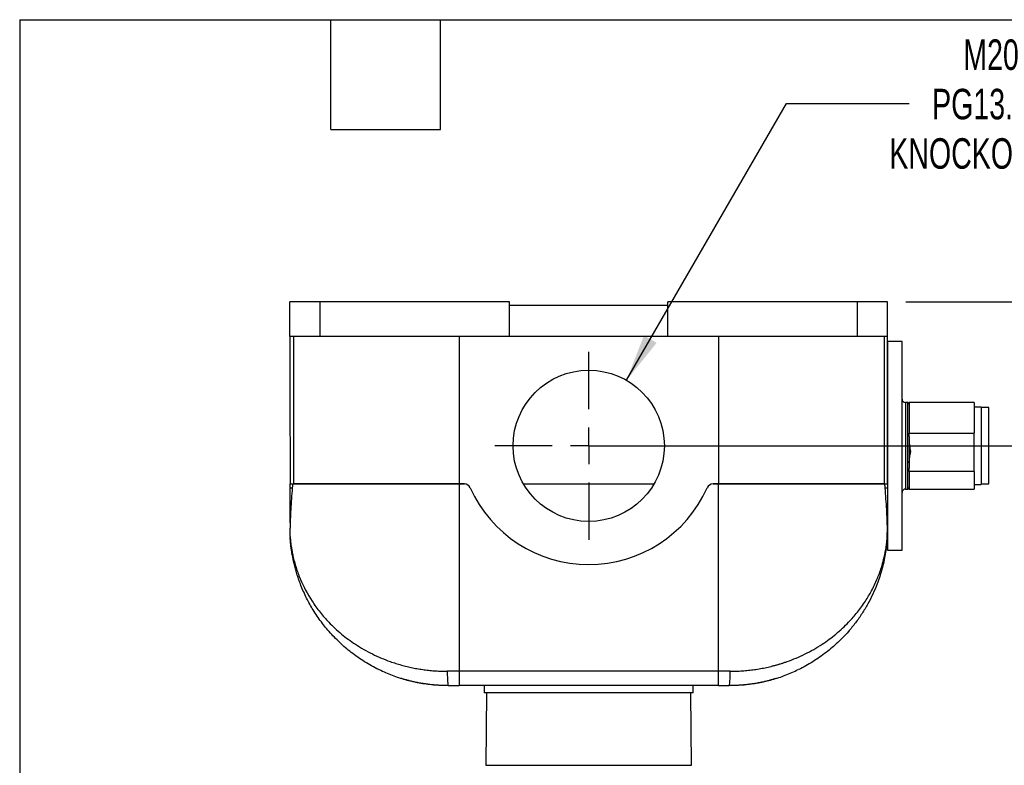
# Model space of a CAD drawing. Header units: millimetres. Extents: x 13 to 546, y 13 to 419.
# Tile 7 of 20: x 13 to 149, y 316 to 419. Entities that reach past the tile are written whole.
import ezdxf

# ---------------------------------------------------------------- set-up
doc = ezdxf.new("R2010")
doc.units = ezdxf.units.MM
doc.header["$LTSCALE"] = 2
doc.linetypes.add('SLD-Center', pattern=[19.05, 15.24, -1.27, 1.27, -1.27])
doc.linetypes.add('SLD-Solid', pattern=[0])
doc.layers.add('CENTER', color=40, linetype='SLD-Center')
doc.layers.add('DIMENSIONS', color=140, linetype='SLD-Solid', lineweight=25)
doc.layers.add('TEXT', color=140, linetype='SLD-Solid', lineweight=25)
doc.styles.add('SLDTEXTSTYLE0', font='TXT', dxfattribs={"width": 0.7})
doc.dimstyles.new('SLDDIMSTYLE0', dxfattribs={"dimtxt": 4.316016, "dimasz": 6.604, "dimexe": 0, "dimexo": 0.0625, "dimgap": 1.079004, "dimtad": 0, "dimtih": 1, "dimtoh": 1, "dimrnd": 1e-09, "dimzin": 4, "dimdsep": 46, "dimtxsty": 'SLDTEXTSTYLE0', "dimsah": 1, "dimcen": 0.09, "dimadec": 0, "dimazin": 1, "dimtfac": 1, "dimtofl": 0, "dimtmove": 0, "dimatfit": 3, "dimfxl": 0, "dimfrac": 2, "dimtolj": 1, "dimtzin": 12, "dimarcsym": 0})
doc.dimstyles.new('SLDDIMSTYLE4', dxfattribs={"dimtxt": 4.316016, "dimasz": 6.604, "dimexe": 0, "dimexo": 0.0625, "dimgap": 1.079004, "dimtad": 0, "dimtih": 1, "dimtoh": 1, "dimrnd": 1e-09, "dimzin": 12, "dimdsep": 46, "dimtxsty": 'SLDTEXTSTYLE0', "dimsah": 1, "dimcen": 0, "dimadec": 0, "dimazin": 3, "dimtfac": 1, "dimtofl": 0, "dimtmove": 0, "dimatfit": 3, "dimfxl": 0, "dimfrac": 2, "dimtolj": 1, "dimtzin": 12, "dimarcsym": 0})

# ---------------------------------------------------------------- blocks, each defined once
blk = doc.blocks.new('_D_7')
at = {"layer": 'DIMENSIONS'}
for p, q in [((96.96, 369.02), (119.16, 407.47)), ((119.16, 407.47), (136.22, 407.47))]:
    blk.add_line(p, q, dxfattribs=at)
blk.add_solid([(96.96, 369.02), (101.14, 374.23), (99.38, 375.25)], dxfattribs=at)
at = {"layer": 'DIMENSIONS', "char_height": 4.233, "attachment_point": 1, "style": 'SLDTEXTSTYLE0'}
for s, insert in [('M20', (143.72, 416.36)), ('PG13.5', (139.39, 409.5)), ('KNOCKOUT', (133.45, 402.64))]:
    blk.add_mtext(s, dxfattribs=dict(at, insert=insert))
blk = doc.blocks.new('_D_8')
at = {"layer": 'DIMENSIONS'}
for p, q in [((135.75, 379.93), (172.87, 379.93)), ((166.52, 379.93), (166.52, 359.93)), ((94.25, 359.93), (172.87, 359.93)), ((166.52, 346.79), (166.52, 359.93)), ((179.22, 346.79), (166.52, 346.79)), ((187, 346.79), (185.55, 346.79)), ((185.55, 346.79), (185.55, 339.93)), ((199.83, 346.79), (201.27, 346.79)), ((201.27, 346.79), (201.27, 339.93)), ((185.55, 339.93), (187, 339.93)), ((201.27, 339.93), (199.83, 339.93))]:
    blk.add_line(p, q, dxfattribs=at)
for points in [[(166.52, 379.93), (165.51, 373.32), (167.54, 373.32)], [(166.52, 359.93), (167.54, 366.53), (165.51, 366.53)]]:
    blk.add_solid(points, dxfattribs=at)
at = {"layer": 'DIMENSIONS', "char_height": 4.233, "attachment_point": 1, "style": 'SLDTEXTSTYLE0'}
for s, insert in [('20.0', (187, 353.22)), ('0.79', (187, 345.39))]:
    blk.add_mtext(s, dxfattribs=dict(at, insert=insert))
blk = doc.blocks.new('SW_CENTERMARKSYMBOL_8')
at = {"layer": 'CENTER', "color": 0}
for p, q in [((0, 5.08), (0, 13.04)), ((0, 0), (0, 2.54)), ((-5.08, 0), (-13.04, 0)), ((0, 0), (-2.54, 0)), ((0, 0), (0, -2.54)), ((0, 0), (2.54, 0)), ((5.08, 0), (13.04, 0)), ((0, -5.08), (0, -13.04))]:
    blk.add_line(p, q, dxfattribs=at)

msp = doc.modelspace()

# ---------------------------------------------------------------- linework, layer by layer
for p, q in [((50.209, 375.126), (50.209, 379.926)), ((54.409, 379.926), (50.209, 379.926)), ((54.409, 375.126), (54.409, 379.926)), ((80.709, 379.926), (54.409, 379.926)), ((80.709, 375.126), (80.709, 379.926)), ((102.709, 379.426), (80.709, 379.426)), ((102.709, 375.126), (102.709, 379.926)), ((129.009, 379.926), (102.709, 379.926)), ((129.009, 375.126), (129.009, 379.926)), ((133.209, 379.926), (129.009, 379.926)), ((133.209, 375.126), (133.209, 379.926)), ((54.409, 375.126), (50.209, 375.126)), ((50.696, 375.126), (50.696, 354.626)), ((80.709, 375.126), (54.409, 375.126)), ((73.709, 375.126), (73.709, 354.626)), ((102.709, 375.126), (80.709, 375.126)), ((129.009, 375.126), (102.709, 375.126)), ((109.709, 375.126), (109.709, 354.626)), ((133.209, 375.126), (129.009, 375.126)), ((132.722, 375.126), (132.722, 354.626)), ((135.209, 374.426), (133.209, 374.426)), ((133.209, 374.426), (133.209, 345.426)), ((135.209, 345.426), (135.209, 374.426)), ((136.009, 365.926), (135.709, 365.926)), ((135.709, 365.926), (135.709, 365.84)), ((135.709, 365.84), (135.709, 353.926)), ((136.009, 365.84), (136.009, 365.926)), ((136.009, 353.926), (136.009, 365.84)), ((145.209, 365.926), (136.209, 365.926)), ((136.209, 365.926), (136.209, 361.699)), ((145.209, 365.926), (145.209, 361.699)), ((146.209, 365.276), (145.209, 365.276)), ((146.209, 365.276), (146.209, 365.199)), ((147.259, 365.226), (146.209, 365.226)), ((146.209, 365.199), (146.209, 354.576)), ((147.259, 365.15), (147.259, 365.226)), ((147.259, 354.626), (147.259, 365.15)), ((136.209, 361.699), (145.209, 361.699)), ((136.209, 361.23), (136.209, 361.699)), ((145.209, 359.022), (145.209, 361.699)), ((145.209, 356.345), (145.209, 359.022)), ((136.209, 356.345), (136.209, 356.814)), ((145.209, 356.345), (136.209, 356.345)), ((136.209, 356.345), (136.209, 353.926)), ((145.209, 356.345), (145.209, 353.926)), ((50.243, 354.626), (50.696, 354.626)), ((50.244, 354.093), (50.243, 354.626)), ((50.252, 349.244), (50.244, 354.093)), ((50.244, 354.093), (50.544, 354.093)), ((50.696, 354.626), (73.709, 354.626)), ((73.709, 354.626), (50.696, 354.626)), ((73.709, 354.626), (74.449, 354.626)), ((73.709, 354.626), (73.709, 328.615)), ((74.449, 354.626), (73.709, 354.626)), ((82.645, 354.626), (100.773, 354.626)), ((108.969, 354.626), (109.709, 354.626)), ((109.709, 354.626), (108.969, 354.626)), ((109.709, 354.626), (132.722, 354.626)), ((132.722, 354.626), (109.709, 354.626)), ((109.709, 328.615), (109.709, 354.626)), ((132.722, 354.626), (133.175, 354.626)), ((132.873, 354.093), (133.174, 354.093)), ((133.174, 354.093), (133.166, 349.244)), ((133.175, 354.626), (133.174, 354.093)), ((133.209, 354.468), (133.174, 354.468)), ((145.209, 354.576), (146.209, 354.576)), ((146.209, 354.626), (147.259, 354.626)), ((135.709, 353.926), (136.009, 353.926)), ((136.209, 353.926), (145.209, 353.926)), ((50.251, 347.311), (50.245, 348.475)), ((133.166, 347.311), (133.173, 348.475)), ((133.092, 346.363), (133.209, 346.363)), ((50.429, 345.529), (50.52, 344.941)), ((132.849, 344.689), (132.963, 345.381)), ((133.209, 345.426), (135.209, 345.426)), ((73.709, 328.615), (72.068, 328.615)), ((109.709, 328.615), (73.709, 328.615)), ((73.709, 328.615), (73.709, 326.626)), ((111.349, 328.615), (109.709, 328.615)), ((109.709, 326.626), (109.709, 328.615)), ((72.182, 326.702), (72.209, 326.626)), ((109.709, 326.626), (73.709, 326.626)), ((77.209, 326.626), (77.209, 325.626)), ((91.709, 325.626), (77.209, 325.626)), ((77.509, 325.626), (77.421, 315.559)), ((106.209, 325.626), (91.709, 325.626)), ((105.997, 315.559), (105.909, 325.626)), ((106.209, 325.626), (106.209, 326.626)), ((111.209, 326.626), (111.236, 326.702)), ((77.421, 315.559), (105.997, 315.559))]:
    msp.add_line(p, q)
msp.add_circle((91.709, 359.926), 10.5)
for centre, radius, start, end in [((135.709, 366.426), 0.5, 180, 270), ((136.009, 365.726), 0.2, 0, 90), ((74.449, 353.726), 0.9, 24.04208, 90), ((91.709, 361.426), 18, 204.04208, 335.95792), ((108.969, 353.726), 0.9, 90, 155.95792), ((136.009, 354.126), 0.2, 270, 0), ((135.709, 353.426), 0.5, 90, 180), ((52.251, 347.323), 2, 180.33333, 183.73697), ((131.166, 347.323), 2, 356.26303, 359.66667)]:
    msp.add_arc(centre, radius, start, end)
for points, knots in [([(50.209, 375.126), (50.212, 373.398), (50.215, 371.67), (50.22, 368.215), (50.223, 366.488), (50.229, 363.037), (50.232, 361.312), (50.236, 358.733), (50.238, 357.874), (50.24, 356.594), (50.241, 356.168), (50.242, 355.537), (50.242, 355.328), (50.243, 355.024), (50.243, 354.923), (50.243, 354.783), (50.243, 354.738), (50.243, 354.66), (50.243, 354.626), (50.243, 354.626)], [0, 0, 0, 0, 0.25, 0.25, 0.5, 0.5, 0.75, 0.75, 0.875, 0.875, 0.9375, 0.9375, 0.96875, 0.96875, 0.984375, 0.984375, 0.9921875, 0.9921875, 1, 1, 1, 1]), ([(133.175, 354.626), (133.175, 354.626), (133.175, 354.661), (133.175, 354.74), (133.175, 354.786), (133.175, 354.928), (133.175, 355.028), (133.176, 355.333), (133.176, 355.543), (133.177, 356.173), (133.178, 356.599), (133.18, 357.88), (133.181, 358.739), (133.186, 361.317), (133.189, 363.04), (133.194, 366.49), (133.197, 368.217), (133.203, 371.671), (133.206, 373.398), (133.209, 375.126)], [0, 0, 0, 0, 0.0078125, 0.0078125, 0.015625, 0.015625, 0.03125, 0.03125, 0.0625, 0.0625, 0.125, 0.125, 0.25, 0.25, 0.5, 0.5, 0.75, 0.75, 1, 1, 1, 1]), ([(136.209, 360.477), (136.209, 360.232), (136.239, 359.988), (136.314, 359.503), (136.362, 359.263), (136.409, 359.022)], [0, 0, 0, 0, 0.5, 0.5, 1, 1, 1, 1]), ([(136.209, 357.567), (136.209, 357.812), (136.239, 358.056), (136.314, 358.541), (136.362, 358.781), (136.409, 359.022)], [0, 0, 0, 0, 0.5, 0.5, 1, 1, 1, 1]), ([(50.544, 354.093), (50.47, 353.03), (50.394, 352.033), (50.279, 350.16), (50.24, 349.285), (50.245, 348.475)], [0, 0, 0, 0, 0.5, 0.5, 1, 1, 1, 1]), ([(50.696, 354.626), (50.66, 354.626), (50.628, 354.576), (50.575, 354.39), (50.556, 354.254), (50.544, 354.093)], [0, 0, 0, 0, 0.5, 0.5, 1, 1, 1, 1]), ([(132.873, 354.093), (132.862, 354.254), (132.843, 354.389), (132.79, 354.576), (132.757, 354.626), (132.722, 354.626)], [0, 0, 0, 0, 0.5, 0.5, 1, 1, 1, 1]), ([(133.173, 348.475), (133.178, 349.285), (133.139, 350.16), (133.024, 352.033), (132.948, 353.03), (132.873, 354.093)], [0, 0, 0, 0, 0.5, 0.5, 1, 1, 1, 1]), ([(50.251, 347.311), (50.252, 347.31), (50.252, 347.308), (50.253, 347.292), (50.254, 347.267), (50.257, 347.232), (50.26, 347.187), (50.265, 347.132), (50.27, 347.067), (50.277, 346.992), (50.29, 346.842), (50.317, 346.581), (50.363, 346.199), (50.428, 345.748), (50.517, 345.227), (50.649, 344.579), (50.83, 343.839), (51.058, 343.057), (51.328, 342.26), (51.948, 340.676), (52.924, 338.819), (54.355, 336.836), (55.701, 335.296), (57.314, 333.794), (58.987, 332.553), (60.45, 331.654), (61.652, 331.013), (62.882, 330.45), (63.977, 330.024), (64.918, 329.709), (65.694, 329.478), (66.477, 329.275), (67.267, 329.099), (68.061, 328.95), (68.858, 328.827), (69.659, 328.732), (70.461, 328.665), (71.264, 328.623), (71.801, 328.617), (72.068, 328.615)], [0, 0, 0, 0, 0.00287326, 0.00587063, 0.00900997, 0.01230685, 0.0157747, 0.01942507, 0.02326785, 0.02731153, 0.0315634, 0.04566843, 0.06258868, 0.07954515, 0.10011002, 0.12428642, 0.15504697, 0.18585197, 0.21467134, 0.24741304, 0.37081294, 0.43486686, 0.49475921, 0.57126794, 0.6425449, 0.68225557, 0.72075779, 0.75811409, 0.79439286, 0.81591038, 0.8371635, 0.85817056, 0.87895055, 0.89952308, 0.91990837, 0.9401272, 0.96020085, 0.98015107, 1, 1, 1, 1]), ([(111.349, 328.615), (111.49, 328.616), (111.772, 328.617), (112.194, 328.629), (112.617, 328.647), (113.039, 328.674), (113.461, 328.707), (113.883, 328.749), (114.305, 328.798), (114.725, 328.854), (115.145, 328.918), (115.564, 328.989), (115.981, 329.068), (116.398, 329.154), (116.813, 329.248), (117.226, 329.349), (117.638, 329.458), (118.048, 329.574), (118.455, 329.698), (118.861, 329.83), (119.558, 330.07), (120.536, 330.45), (121.766, 331.014), (122.968, 331.654), (124.432, 332.554), (126.105, 333.795), (127.717, 335.296), (129.063, 336.837), (130.119, 338.3), (131.038, 339.854), (131.651, 341.146), (132.079, 342.232), (132.386, 343.128), (132.632, 343.997), (132.785, 344.659), (132.88, 345.127), (132.951, 345.51), (133.017, 345.93), (133.068, 346.307), (133.107, 346.636), (133.132, 346.894), (133.148, 347.066), (133.156, 347.174), (133.162, 347.252), (133.166, 347.302), (133.166, 347.308), (133.166, 347.311)], [0, 0, 0, 0, 0.0104363, 0.0208978, 0.0313876, 0.041909, 0.0524653, 0.0630595, 0.0736949, 0.0843745, 0.0951014, 0.1058787, 0.1167094, 0.1275963, 0.1385424, 0.1495506, 0.1606236, 0.1717642, 0.1829752, 0.1942591, 0.2056186, 0.2418948, 0.27925, 0.3177525, 0.3574647, 0.4287469, 0.5052718, 0.5650711, 0.6292074, 0.6877361, 0.752687, 0.7816686, 0.814436, 0.8566383, 0.8822671, 0.8913158, 0.9107891, 0.9274791, 0.9413889, 0.9566354, 0.9694718, 0.9766833, 0.9832849, 0.9893257, 0.9948699, 1, 1, 1, 1]), ([(62.596, 328.839), (62.583, 328.845), (62.227, 329.006), (61.557, 329.372), (60.582, 329.937), (59.633, 330.563), (58.743, 331.218), (57.909, 331.897), (57.129, 332.596), (56.373, 333.342), (55.445, 334.352), (54.388, 335.675), (53.318, 337.297), (52.396, 339), (51.797, 340.381), (51.41, 341.445), (51.179, 342.15), (50.973, 342.861), (50.796, 343.563), (50.665, 344.159), (50.572, 344.641), (50.506, 345.015), (50.452, 345.359), (50.407, 345.674), (50.368, 345.976), (50.336, 346.262), (50.309, 346.523), (50.289, 346.744), (50.275, 346.922), (50.264, 347.065), (50.257, 347.17), (50.256, 347.185), (50.256, 347.193)], [0, 0, 0, 0, 0.0015036, 0.04226857, 0.08407699, 0.12696935, 0.17098319, 0.21123987, 0.25262827, 0.2951684, 0.33887868, 0.41983251, 0.50563679, 0.58618482, 0.67165784, 0.704775, 0.73784505, 0.77181887, 0.80532336, 0.83695335, 0.85592421, 0.87364411, 0.89011471, 0.90533809, 0.91931689, 0.93459129, 0.9481939, 0.96014644, 0.97090443, 0.98028139, 0.99070575, 1, 1, 1, 1]), ([(133.162, 347.193), (133.162, 347.185), (133.161, 347.17), (133.154, 347.065), (133.143, 346.922), (133.113, 346.551), (133.042, 345.862), (132.894, 344.873), (132.693, 343.849), (132.433, 342.801), (132.123, 341.771), (131.709, 340.605), (131.171, 339.337), (130.474, 337.967), (129.677, 336.637), (128.776, 335.352), (127.882, 334.253), (127.046, 333.343), (126.29, 332.598), (125.51, 331.898), (124.676, 331.219), (123.786, 330.564), (122.838, 329.937), (121.861, 329.374), (121.197, 329.005), (120.84, 328.847), (120.829, 328.843)], [0, 0, 0, 0, 0.0092983, 0.0197294, 0.0291064, 0.0398654, 0.0863393, 0.1321015, 0.1825623, 0.2310197, 0.2800271, 0.3283055, 0.3970987, 0.4627399, 0.5293129, 0.5968233, 0.6612388, 0.7049707, 0.7475303, 0.7889362, 0.8292083, 0.873235, 0.9161426, 0.9579688, 0.9987539, 1, 1, 1, 1]), ([(50.798, 343.569), (50.807, 343.531), (50.829, 343.439), (50.83, 343.437), (50.83, 343.436)], [0, 0, 0, 0, 0.4030744, 1, 1, 1, 1]), ([(132.588, 343.436), (132.587, 343.433), (132.582, 343.413), (132.604, 343.504), (132.635, 343.631), (132.668, 343.778), (132.675, 343.813)], [0, 0, 0, 0, 0.07303552, 0.47344568, 0.87386117, 1, 1, 1, 1]), ([(62.619, 328.855), (63.211, 328.577), (64.359, 328.039), (66.228, 327.442), (68.14, 327), (70.134, 326.716), (71.498, 326.683), (72.182, 326.666)], [0, 0, 0, 0, 0.20877326, 0.40472947, 0.60211594, 0.80064777, 1, 1, 1, 1]), ([(72.068, 328.615), (72.071, 328.353), (72.075, 327.831), (72.108, 327.181), (72.146, 326.775), (72.173, 326.72), (72.182, 326.702)], [0, 0, 0, 0, 0.2855434, 0.5710869, 0.8566303, 1, 1, 1, 1]), ([(111.236, 326.666), (111.919, 326.683), (113.283, 326.716), (115.276, 327), (117.188, 327.441), (119.058, 328.038), (120.207, 328.577), (120.8, 328.855)], [0, 0, 0, 0, 0.1992708, 0.3977227, 0.5950302, 0.7909079, 1, 1, 1, 1]), ([(111.236, 326.702), (111.245, 326.72), (111.272, 326.775), (111.31, 327.181), (111.343, 327.831), (111.347, 328.353), (111.349, 328.615)], [0, 0, 0, 0, 0.1433722, 0.4289148, 0.7144574, 1, 1, 1, 1]), ([(72.209, 326.626), (72.025, 326.628), (71.658, 326.63), (71.035, 326.655), (70.381, 326.699), (69.709, 326.765), (69.04, 326.853), (68.388, 326.958), (67.771, 327.076), (67.199, 327.202), (66.696, 327.327), (66.275, 327.441), (65.954, 327.534), (65.751, 327.596), (65.661, 327.623), (65.674, 327.619), (65.678, 327.618)], [0, 0, 0, 0, 0.0739874, 0.1479719, 0.2219637, 0.2959588, 0.3699247, 0.4438992, 0.5192497, 0.5946047, 0.6716933, 0.7487724, 0.8255205, 0.9022518, 0.9761357, 1, 1, 1, 1]), ([(117.74, 327.618), (117.74, 327.618), (117.74, 327.618), (117.615, 327.58), (117.392, 327.513), (117.067, 327.42), (116.652, 327.309), (116.15, 327.186), (115.57, 327.06), (114.931, 326.94), (114.251, 326.834), (113.556, 326.749), (112.871, 326.686), (112.215, 326.647), (111.657, 326.629), (111.342, 326.627), (111.209, 326.626)], [0, 0, 0, 0, 0.050013, 0.1217173, 0.1934326, 0.2661113, 0.3388015, 0.4143764, 0.4899522, 0.5672377, 0.6445136, 0.7208076, 0.7970947, 0.8715241, 0.9459548, 1, 1, 1, 1])]:
    msp.add_open_spline(points, degree=3, knots=knots)
for points in [[(136.209, 361.23), (136.209, 359.716), (136.209, 358.125), (136.209, 356.814)], [(72.209, 326.626), (72.709, 326.626), (73.207, 326.626), (73.709, 326.626)], [(109.709, 326.626), (110.21, 326.626), (110.709, 326.626), (111.209, 326.626)]]:
    msp.add_open_spline(points, degree=3)
at = {"layer": 'TEXT'}
for p, q in [((12.7, 419.1), (546.1, 419.1)), ((12.7, 419.1), (12.7, 12.7)), ((55.88, 403.86), (55.88, 419.1)), ((71.12, 403.86), (71.12, 419.1)), ((55.88, 403.86), (71.12, 403.86))]:
    msp.add_line(p, q, dxfattribs=at)

# ---------------------------------------------------------------- block references
at = {"layer": 'CENTER'}
msp.add_blockref('SW_CENTERMARKSYMBOL_8', (91.709, 359.926), dxfattribs=at)

# ---------------------------------------------------------------- dimensions: what is measured, and where the dimension line sits
at = {"layer": 'DIMENSIONS'}
dim = msp.add_diameter_dim_2p(p1=(86.459, 350.833), p2=(96.959, 369.02), text='M20\\PPG13.5\\PKNOCKOUT', dimstyle='SLDDIMSTYLE4', override={"dimpost": '<>'}, dxfattribs=at)
dim.commit()
dim.dimension.update_dxf_attribs({"geometry": '_D_7', "text_midpoint": (149.694, 407.471), "dimtype": 163})
dim = msp.add_linear_dim(base=(166.521, 359.926), p1=(133.209, 379.926), p2=(91.709, 359.926), angle=90, dimstyle='SLDDIMSTYLE0', dxfattribs=at)
dim.commit()
dim.dimension.update_dxf_attribs({"geometry": '_D_8', "text_midpoint": (166.521, 346.793), "dimtype": 160})

doc.saveas('drawing.dxf')
